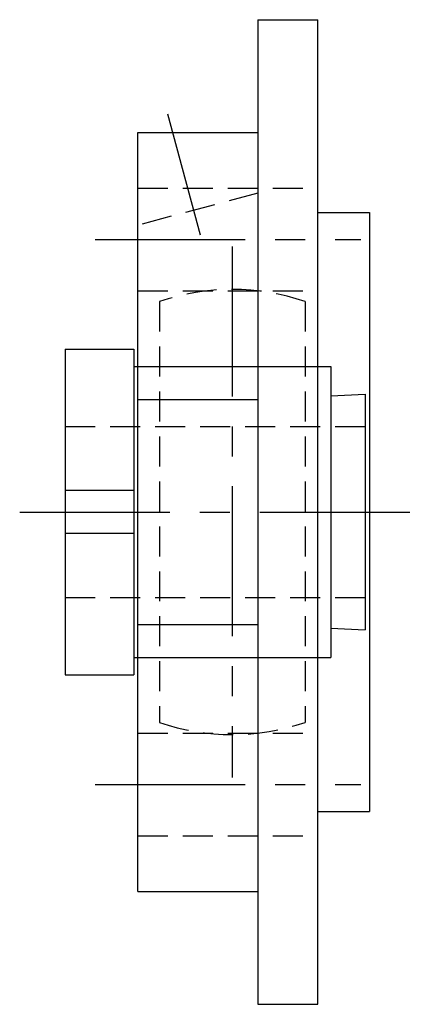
# Model space of a CAD drawing. Extents: x -62 to 128, y -62 to 128.
# Tile 7 of 7: x 83 to 128, y -58 to 58. Entities that reach past the tile are written whole.
import ezdxf

# ---------------------------------------------------------------- set-up
doc = ezdxf.new("R2010")
doc.units = 0
doc.header["$LTSCALE"] = 14
doc.linetypes.add('CENTER', pattern=[2, 1.25, -0.25, 0.25, -0.25])
doc.linetypes.add('HIDDEN', pattern=[0.375, 0.25, -0.125])
doc.layers.get('0').update_dxf_attribs({"linetype": 'CONTINUOUS'})
doc.layers.add('CENTER', color=1, linetype='CENTER')
doc.layers.add('HIDDEN', color=3, linetype='HIDDEN')

msp = doc.modelspace()

# ---------------------------------------------------------------- linework, layer by layer
for p, q in [((110.3, 57.5), (117.3, 57.5)), ((110.3, 57.5), (110.3, -57.5)), ((117.3, -57.5), (117.3, 57.5)), ((96.3, -44.32), (96.3, 44.31)), ((96.3, 44.31), (110.3, 44.31)), ((117.3, 35), (123.3, 35)), ((123.3, 35), (123.3, -35)), ((87.8, 19), (87.8, -19)), ((87.8, 19), (95.8, 19)), ((95.8, 19), (95.8, -19)), ((95.8, 17), (118.8, 17)), ((118.8, 17), (118.8, -17)), ((96.3, 13.14), (110.3, 13.14)), ((118.8, 13.58), (122.8, 13.75)), ((122.8, 13.75), (122.8, -13.75)), ((95.8, 2.5), (87.8, 2.5)), ((95.8, -2.5), (87.8, -2.5)), ((96.3, -13.14), (110.3, -13.14)), ((118.8, -13.58), (122.8, -13.75)), ((95.8, -17), (118.8, -17)), ((87.8, -19), (95.8, -19)), ((117.3, -35), (123.3, -35)), ((96.3, -44.32), (110.3, -44.32)), ((110.3, -57.5), (117.3, -57.5))]:
    msp.add_line(p, q)
at = {"layer": 'CENTER', "linetype": 'CONTINUOUS'}
msp.add_line((103.58, 32.34), (99.8, 46.45), dxfattribs=at)
at = {"layer": 'CENTER'}
for p, q in [((91.3, 31.82), (122.3, 31.82)), ((107.3, 31), (107.3, -31)), ((82.5, 0), (128.3, 0)), ((91.3, -31.82), (122.3, -31.82))]:
    msp.add_line(p, q, dxfattribs=at)
at = {"layer": 'HIDDEN'}
for p, q in [((96.3, 37.82), (117.3, 37.82)), ((110.3, 37.25), (96.3, 33.5)), ((96.3, 25.82), (117.3, 25.82)), ((98.8, 24.57), (98.8, -24.57)), ((115.8, 24.57), (115.8, -24.57)), ((87.8, 10), (122.8, 10)), ((87.8, -10), (122.8, -10)), ((96.3, -25.82), (117.3, -25.82)), ((96.3, -37.82), (117.3, -37.82))]:
    msp.add_line(p, q, dxfattribs=at)
for start, end in [(70.9179, 109.0821), (250.9179, 289.0821)]:
    msp.add_arc((107.3, 0), 26, start, end, dxfattribs=at)

doc.saveas('drawing.dxf')
